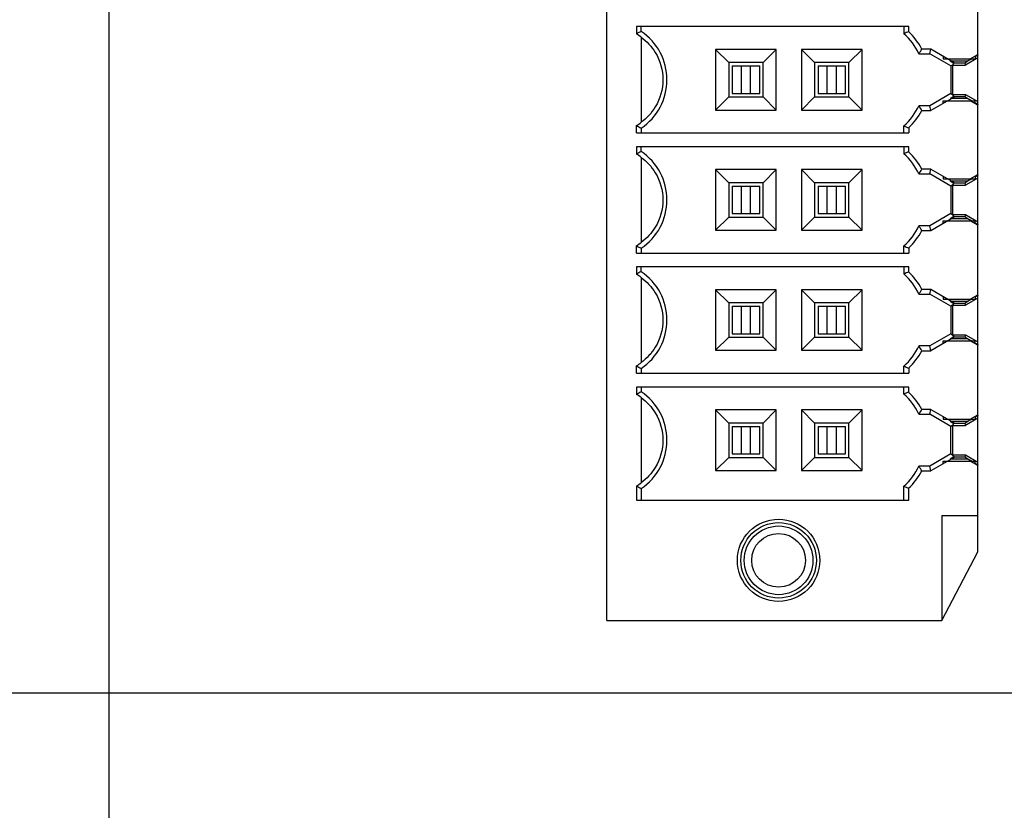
# Model space of a CAD drawing. Header units: inches. Extents: x 0 to 34, y 0 to 22.
# Tile 30 of 84: x 9.6 to 10.7, y 13.5 to 14.4. Entities that reach past the tile are written whole.
import ezdxf

# ---------------------------------------------------------------- set-up
doc = ezdxf.new("R2010")
doc.units = ezdxf.units.IN
doc.header["$LTSCALE"] = 1.87
doc.header["$MEASUREMENT"] = 0
doc.layers.get('0').update_dxf_attribs({"linetype": 'CONTINUOUS'})
doc.layers.add('DIMENSIONS', color=7, linetype='CONTINUOUS')
doc.styles.get("Standard").update_dxf_attribs({"font": 'txt', "width": 0.8})
doc.dimstyles.new('DIMSTYLE_2', dxfattribs={"dimtxt": 0.125, "dimasz": 0.18, "dimexe": 0.125, "dimexo": 0.0625, "dimgap": 0.03125, "dimtad": 0, "dimtih": 1, "dimtoh": 1, "dimdec": 3, "dimzin": 4, "dimdsep": 46, "dimtxsty": 'STANDARD', "dimblk": '_FILLED', "dimblk1": '_FILLED', "dimblk2": '_FILLED', "dimcen": 0.09, "dimadec": 0, "dimazin": 0, "dimtp": 0.001, "dimtm": 0.001, "dimtfac": 1, "dimtdec": 3, "dimtofl": 0, "dimtmove": 0, "dimatfit": 3, "dimldrblk": '_FILLED', "dimfxl": 1, "dimtolj": 1, "dimtzin": 4, "dimarcsym": 0})

# ---------------------------------------------------------------- blocks, each defined once
blk = doc.blocks.new('*D36')
at = {"layer": 'DIMENSIONS', "color": 2, "linetype": 'CONTINUOUS'}
blk.add_line((11.1667, 13.647), (7.0927, 13.647), dxfattribs=at)
at = {"layer": 'DIMENSIONS', "color": 2, "linetype": 'CONTINUOUS', "insert": (7.0302, 13.7095), "char_height": 0.125, "width": 1.725, "attachment_point": 3, "line_spacing_factor": 0.9}
blk.add_mtext('4X 4.300{\\Ftxt.shx;\\W1.000000;\\H0.125000; }[109.22]', dxfattribs=at)
blk = doc.blocks.new('_FILLED')
at = {"color": 0, "linetype": 'BYBLOCK'}
blk.add_solid([(0, 0), (-1, 0.1736), (-1, -0.1736)], dxfattribs=at)
blk = doc.blocks.new('*D39')
at = {"layer": 'DIMENSIONS', "color": 2, "linetype": 'CONTINUOUS'}
blk.add_line((9.8099, 10.8914), (7.0927, 10.8914), dxfattribs=at)
at = {"layer": 'DIMENSIONS', "color": 2, "linetype": 'CONTINUOUS', "insert": (7.0302, 10.9539), "char_height": 0.125, "width": 1.725, "attachment_point": 3, "line_spacing_factor": 0.9}
blk.add_mtext('7X 7.056{\\Ftxt.shx;\\W1.000000;\\H0.125000; }[179.21]', dxfattribs=at)
blk = doc.blocks.new('*D72')
at = {"layer": 'DIMENSIONS', "color": 2, "linetype": 'CONTINUOUS'}
blk.add_line((10.2222, 8.2765), (7.0927, 8.2765), dxfattribs=at)
at = {"layer": 'DIMENSIONS', "color": 2, "linetype": 'CONTINUOUS', "insert": (7.0302, 8.339), "char_height": 0.125, "width": 1.725, "attachment_point": 3, "line_spacing_factor": 0.9}
blk.add_mtext('6X 9.671{\\Ftxt.shx;\\W1.000000;\\H0.125000; }[245.63]', dxfattribs=at)
blk = doc.blocks.new('*D73')
at = {"layer": 'DIMENSIONS', "color": 2, "linetype": 'CONTINUOUS'}
blk.add_line((13.7722, 8.4275), (7.0927, 8.4275), dxfattribs=at)
at = {"layer": 'DIMENSIONS', "color": 2, "linetype": 'CONTINUOUS', "insert": (7.0302, 8.49), "char_height": 0.125, "width": 1.625, "attachment_point": 3, "line_spacing_factor": 0.9}
blk.add_mtext('2X 9.520{\\Ftxt.shx;\\W1.000000;\\H0.125000; }[241.8]', dxfattribs=at)
blk = doc.blocks.new('*D74')
at = {"layer": 'DIMENSIONS', "color": 2, "linetype": 'CONTINUOUS'}
blk.add_line((14.4827, 8.627), (7.0927, 8.627), dxfattribs=at)
at = {"layer": 'DIMENSIONS', "color": 2, "linetype": 'CONTINUOUS', "insert": (7.0302, 8.6895), "char_height": 0.125, "width": 1.725, "attachment_point": 3, "line_spacing_factor": 0.9}
blk.add_mtext('2X 9.320{\\Ftxt.shx;\\W1.000000;\\H0.125000; }[236.73]', dxfattribs=at)
blk = doc.blocks.new('*D77')
at = {"layer": 'DIMENSIONS', "color": 2, "linetype": 'CONTINUOUS'}
for p, q in [((7.2222, 12.8913), (7.0927, 12.8913)), ((7.3725, 12.7018), (7.2222, 12.8913)), ((11.7272, 12.7018), (7.3725, 12.7018))]:
    blk.add_line(p, q, dxfattribs=at)
at = {"layer": 'DIMENSIONS', "color": 2, "linetype": 'CONTINUOUS', "insert": (7.0302, 12.9538), "char_height": 0.125, "width": 1.725, "attachment_point": 3, "line_spacing_factor": 0.9}
blk.add_mtext('2X 5.245{\\Ftxt.shx;\\W1.000000;\\H0.125000; }[133.23]', dxfattribs=at)
blk = doc.blocks.new('*D83')
at = {"layer": 'DIMENSIONS', "color": 2, "linetype": 'CONTINUOUS'}
blk.add_line((10.8602, 9.347), (7.0927, 9.347), dxfattribs=at)
at = {"layer": 'DIMENSIONS', "color": 2, "linetype": 'CONTINUOUS', "insert": (7.0302, 9.4095), "char_height": 0.125, "width": 1.725, "attachment_point": 3, "line_spacing_factor": 0.9}
blk.add_mtext('2X 8.600{\\Ftxt.shx;\\W1.000000;\\H0.125000; }[218.44]', dxfattribs=at)
blk = doc.blocks.new('*D84')
at = {"layer": 'DIMENSIONS', "color": 2, "linetype": 'CONTINUOUS'}
blk.add_line((9.6961, 12.0049), (9.6961, 18.8345), dxfattribs=at)
at = {"layer": 'DIMENSIONS', "color": 2, "linetype": 'CONTINUOUS', "insert": (9.6336, 18.897), "char_height": 0.125, "width": 1.025, "attachment_point": 1, "rotation": 90, "line_spacing_factor": 0.9}
blk.add_mtext('2.244{\\Ftxt.shx;\\W1.000000;\\H0.125000; }[57]', dxfattribs=at)

msp = doc.modelspace()

# ---------------------------------------------------------------- linework, layer by layer
at = {"color": 6, "linetype": 'CONTINUOUS'}
for p, q in [((10.2668, 13.7303), (10.2668, 16.4862)), ((10.692, 14.3794), (10.692, 14.4592)), ((10.3007, 14.4114), (10.3007, 14.4029)), ((10.6129, 14.4114), (10.3007, 14.4114)), ((10.3062, 14.4059), (10.3062, 14.4114)), ((10.6074, 14.4114), (10.6074, 14.4032)), ((10.6129, 14.4056), (10.6129, 14.4114)), ((10.3062, 14.3992), (10.3062, 14.3016)), ((10.3915, 14.3851), (10.3915, 14.3157)), ((10.3915, 14.3851), (10.4066, 14.3701)), ((10.461, 14.3851), (10.3915, 14.3851)), ((10.461, 14.3851), (10.446, 14.3701)), ((10.461, 14.3157), (10.461, 14.3851)), ((10.49, 14.3851), (10.49, 14.3157)), ((10.49, 14.3851), (10.505, 14.3701)), ((10.5595, 14.3851), (10.49, 14.3851)), ((10.5595, 14.3851), (10.5444, 14.3701)), ((10.5595, 14.3157), (10.5595, 14.3851)), ((10.6384, 14.3856), (10.6279, 14.3856)), ((10.4066, 14.3701), (10.4066, 14.3307)), ((10.446, 14.3701), (10.4066, 14.3701)), ((10.446, 14.3307), (10.446, 14.3701)), ((10.505, 14.3701), (10.505, 14.3307)), ((10.5444, 14.3701), (10.505, 14.3701)), ((10.5444, 14.3307), (10.5444, 14.3701)), ((10.6245, 14.3802), (10.6369, 14.3802)), ((10.6522, 14.3744), (10.6836, 14.3744)), ((10.6619, 14.3721), (10.6808, 14.3721)), ((10.6651, 14.3699), (10.6772, 14.3699)), ((10.6772, 14.3699), (10.6808, 14.3721)), ((10.6772, 14.3699), (10.6779, 14.3673)), ((10.692, 14.3755), (10.6779, 14.3673)), ((10.6833, 14.3744), (10.692, 14.3794)), ((10.684, 14.3744), (10.689, 14.3744)), ((10.692, 14.3791), (10.692, 14.3786)), ((10.692, 14.3253), (10.692, 14.3755)), ((10.4105, 14.3662), (10.4105, 14.3347)), ((10.4105, 14.3662), (10.442, 14.3662)), ((10.4211, 14.3347), (10.4211, 14.3662)), ((10.4315, 14.3347), (10.4315, 14.3662)), ((10.442, 14.3347), (10.442, 14.3662)), ((10.509, 14.3662), (10.509, 14.3347)), ((10.509, 14.3662), (10.5405, 14.3662)), ((10.5195, 14.3347), (10.5195, 14.3662)), ((10.5299, 14.3347), (10.5299, 14.3662)), ((10.5405, 14.3347), (10.5405, 14.3662)), ((10.6612, 14.3662), (10.6612, 14.3347)), ((10.6632, 14.3673), (10.6632, 14.3335)), ((10.664, 14.3673), (10.6779, 14.3673)), ((10.3915, 14.3157), (10.4066, 14.3307)), ((10.4066, 14.3307), (10.446, 14.3307)), ((10.4105, 14.3347), (10.442, 14.3347)), ((10.446, 14.3307), (10.461, 14.3157)), ((10.49, 14.3157), (10.505, 14.3307)), ((10.505, 14.3307), (10.5444, 14.3307)), ((10.509, 14.3347), (10.5405, 14.3347)), ((10.5444, 14.3307), (10.5595, 14.3157)), ((10.6522, 14.3264), (10.6836, 14.3264)), ((10.6808, 14.3288), (10.6619, 14.3288)), ((10.664, 14.3335), (10.6779, 14.3335)), ((10.6772, 14.3309), (10.6651, 14.3309)), ((10.6779, 14.3335), (10.6772, 14.3309)), ((10.6808, 14.3288), (10.6772, 14.3309)), ((10.6779, 14.3335), (10.692, 14.3253)), ((10.692, 14.3214), (10.6833, 14.3264)), ((10.684, 14.3264), (10.689, 14.3264)), ((10.3915, 14.3157), (10.461, 14.3157)), ((10.49, 14.3157), (10.5595, 14.3157)), ((10.6369, 14.3206), (10.6245, 14.3206)), ((10.6279, 14.3152), (10.6384, 14.3152)), ((10.692, 14.3222), (10.692, 14.3217)), ((10.692, 14.2416), (10.692, 14.3214)), ((10.3007, 14.2894), (10.3007, 14.2979)), ((10.3062, 14.2949), (10.3062, 14.2894)), ((10.6074, 14.2894), (10.6074, 14.2976)), ((10.6129, 14.2952), (10.6129, 14.2894)), ((10.3007, 14.2894), (10.6129, 14.2894)), ((10.3007, 14.2736), (10.3007, 14.2651)), ((10.6129, 14.2736), (10.3007, 14.2736)), ((10.3062, 14.2681), (10.3062, 14.2736)), ((10.6074, 14.2736), (10.6074, 14.2654)), ((10.6129, 14.2678), (10.6129, 14.2736)), ((10.3062, 14.2614), (10.3062, 14.1638)), ((10.3915, 14.2473), (10.3915, 14.1779)), ((10.3915, 14.2473), (10.4066, 14.2323)), ((10.461, 14.2473), (10.3915, 14.2473)), ((10.461, 14.2473), (10.446, 14.2323)), ((10.461, 14.1779), (10.461, 14.2473)), ((10.49, 14.2473), (10.49, 14.1779)), ((10.49, 14.2473), (10.505, 14.2323)), ((10.5595, 14.2473), (10.49, 14.2473)), ((10.5595, 14.2473), (10.5444, 14.2323)), ((10.5595, 14.1779), (10.5595, 14.2473)), ((10.6384, 14.2478), (10.6279, 14.2478)), ((10.6245, 14.2424), (10.6369, 14.2424)), ((10.6522, 14.2366), (10.6836, 14.2366)), ((10.6619, 14.2343), (10.6808, 14.2343)), ((10.6772, 14.2321), (10.6808, 14.2343)), ((10.692, 14.2377), (10.6779, 14.2295)), ((10.6833, 14.2366), (10.692, 14.2416)), ((10.684, 14.2366), (10.689, 14.2366)), ((10.692, 14.2413), (10.692, 14.2408)), ((10.692, 14.1875), (10.692, 14.2377)), ((10.4066, 14.2323), (10.4066, 14.1929)), ((10.446, 14.2323), (10.4066, 14.2323)), ((10.4105, 14.2284), (10.4105, 14.1969)), ((10.4105, 14.2284), (10.442, 14.2284)), ((10.4211, 14.1969), (10.4211, 14.2284)), ((10.4315, 14.1969), (10.4315, 14.2284)), ((10.442, 14.1969), (10.442, 14.2284)), ((10.446, 14.1929), (10.446, 14.2323)), ((10.505, 14.2323), (10.505, 14.1929)), ((10.5444, 14.2323), (10.505, 14.2323)), ((10.509, 14.2284), (10.509, 14.1969)), ((10.509, 14.2284), (10.5405, 14.2284)), ((10.5195, 14.1969), (10.5195, 14.2284)), ((10.5299, 14.1969), (10.5299, 14.2284)), ((10.5405, 14.1969), (10.5405, 14.2284)), ((10.5444, 14.1929), (10.5444, 14.2323)), ((10.6612, 14.2284), (10.6612, 14.1969)), ((10.6632, 14.2295), (10.6632, 14.1957)), ((10.664, 14.2295), (10.6779, 14.2295)), ((10.6651, 14.2321), (10.6772, 14.2321)), ((10.6772, 14.2321), (10.6779, 14.2295)), ((10.3915, 14.1779), (10.4066, 14.1929)), ((10.4066, 14.1929), (10.446, 14.1929)), ((10.4105, 14.1969), (10.442, 14.1969)), ((10.446, 14.1929), (10.461, 14.1779)), ((10.49, 14.1779), (10.505, 14.1929)), ((10.505, 14.1929), (10.5444, 14.1929)), ((10.509, 14.1969), (10.5405, 14.1969)), ((10.5444, 14.1929), (10.5595, 14.1779)), ((10.6808, 14.191), (10.6619, 14.191)), ((10.664, 14.1957), (10.6779, 14.1957)), ((10.6772, 14.1931), (10.6651, 14.1931)), ((10.6779, 14.1957), (10.6772, 14.1931)), ((10.6808, 14.191), (10.6772, 14.1931)), ((10.6779, 14.1957), (10.692, 14.1875)), ((10.3915, 14.1779), (10.461, 14.1779)), ((10.49, 14.1779), (10.5595, 14.1779)), ((10.6369, 14.1828), (10.6245, 14.1828)), ((10.6279, 14.1774), (10.6384, 14.1774)), ((10.6522, 14.1886), (10.6836, 14.1886)), ((10.692, 14.1836), (10.6833, 14.1886)), ((10.684, 14.1886), (10.689, 14.1886)), ((10.692, 14.1844), (10.692, 14.1839)), ((10.692, 14.1039), (10.692, 14.1836)), ((10.3007, 14.1516), (10.3007, 14.1601)), ((10.3062, 14.1571), (10.3062, 14.1516)), ((10.6074, 14.1516), (10.6074, 14.1598)), ((10.6129, 14.1574), (10.6129, 14.1516)), ((10.3007, 14.1516), (10.6129, 14.1516)), ((10.3007, 14.1358), (10.3007, 14.1273)), ((10.6129, 14.1358), (10.3007, 14.1358)), ((10.3062, 14.1303), (10.3062, 14.1358)), ((10.6074, 14.1358), (10.6074, 14.1276)), ((10.6129, 14.13), (10.6129, 14.1358)), ((10.3062, 14.1236), (10.3062, 14.026)), ((10.6384, 14.11), (10.6279, 14.11)), ((10.3915, 14.1096), (10.3915, 14.0401)), ((10.3915, 14.1096), (10.4066, 14.0945)), ((10.461, 14.1096), (10.3915, 14.1096)), ((10.461, 14.1096), (10.446, 14.0945)), ((10.461, 14.0401), (10.461, 14.1096)), ((10.49, 14.1096), (10.49, 14.0401)), ((10.49, 14.1096), (10.505, 14.0945)), ((10.5595, 14.1096), (10.49, 14.1096)), ((10.5595, 14.1096), (10.5444, 14.0945)), ((10.5595, 14.0401), (10.5595, 14.1096)), ((10.6245, 14.1046), (10.6369, 14.1046)), ((10.6522, 14.0988), (10.6836, 14.0988)), ((10.692, 14.0999), (10.6779, 14.0917)), ((10.6833, 14.0988), (10.692, 14.1039)), ((10.684, 14.0988), (10.689, 14.0988)), ((10.692, 14.1035), (10.692, 14.103)), ((10.692, 14.0497), (10.692, 14.0999)), ((10.4066, 14.0945), (10.4066, 14.0551)), ((10.446, 14.0945), (10.4066, 14.0945)), ((10.4105, 14.0906), (10.4105, 14.0591)), ((10.4105, 14.0906), (10.442, 14.0906)), ((10.4211, 14.0591), (10.4211, 14.0906)), ((10.4315, 14.0591), (10.4315, 14.0906)), ((10.442, 14.0591), (10.442, 14.0906)), ((10.446, 14.0551), (10.446, 14.0945)), ((10.505, 14.0945), (10.505, 14.0551)), ((10.5444, 14.0945), (10.505, 14.0945)), ((10.509, 14.0906), (10.509, 14.0591)), ((10.509, 14.0906), (10.5405, 14.0906)), ((10.5195, 14.0591), (10.5195, 14.0906)), ((10.5299, 14.0591), (10.5299, 14.0906)), ((10.5405, 14.0591), (10.5405, 14.0906)), ((10.5444, 14.0551), (10.5444, 14.0945)), ((10.6612, 14.0906), (10.6612, 14.0591)), ((10.6619, 14.0965), (10.6808, 14.0965)), ((10.6632, 14.0917), (10.6632, 14.0579)), ((10.664, 14.0917), (10.6779, 14.0917)), ((10.6651, 14.0943), (10.6772, 14.0943)), ((10.6772, 14.0943), (10.6808, 14.0965)), ((10.6772, 14.0943), (10.6779, 14.0917)), ((10.3915, 14.0401), (10.4066, 14.0551)), ((10.4066, 14.0551), (10.446, 14.0551)), ((10.4105, 14.0591), (10.442, 14.0591)), ((10.446, 14.0551), (10.461, 14.0401)), ((10.49, 14.0401), (10.505, 14.0551)), ((10.505, 14.0551), (10.5444, 14.0551)), ((10.509, 14.0591), (10.5405, 14.0591)), ((10.5444, 14.0551), (10.5595, 14.0401)), ((10.6808, 14.0532), (10.6619, 14.0532)), ((10.664, 14.0579), (10.6779, 14.0579)), ((10.6772, 14.0553), (10.6651, 14.0553)), ((10.6779, 14.0579), (10.6772, 14.0553)), ((10.6808, 14.0532), (10.6772, 14.0553)), ((10.6779, 14.0579), (10.692, 14.0497)), ((10.6369, 14.0451), (10.6245, 14.0451)), ((10.6522, 14.0508), (10.6836, 14.0508)), ((10.692, 14.0458), (10.6833, 14.0508)), ((10.684, 14.0508), (10.689, 14.0508)), ((10.692, 14.0466), (10.692, 14.0461)), ((10.692, 13.9661), (10.692, 14.0458)), ((10.3915, 14.0401), (10.461, 14.0401)), ((10.49, 14.0401), (10.5595, 14.0401)), ((10.6279, 14.0396), (10.6384, 14.0396)), ((10.3007, 14.0138), (10.3007, 14.0223)), ((10.3062, 14.0193), (10.3062, 14.0138)), ((10.6074, 14.0138), (10.6074, 14.022)), ((10.6129, 14.0196), (10.6129, 14.0138)), ((10.3007, 14.0138), (10.6129, 14.0138)), ((10.3007, 13.998), (10.3007, 13.9895)), ((10.6129, 13.998), (10.3007, 13.998)), ((10.3062, 13.998), (10.3062, 13.9925)), ((10.6074, 13.9898), (10.6074, 13.998)), ((10.6129, 13.9922), (10.6129, 13.998)), ((10.3062, 13.9858), (10.3062, 13.8882)), ((10.3915, 13.9718), (10.3915, 13.9023)), ((10.3915, 13.9718), (10.4066, 13.9567)), ((10.461, 13.9718), (10.3915, 13.9718)), ((10.461, 13.9718), (10.446, 13.9567)), ((10.461, 13.9023), (10.461, 13.9718)), ((10.49, 13.9718), (10.49, 13.9023)), ((10.49, 13.9718), (10.505, 13.9567)), ((10.5595, 13.9718), (10.49, 13.9718)), ((10.5595, 13.9718), (10.5444, 13.9567)), ((10.5595, 13.9023), (10.5595, 13.9718)), ((10.6245, 13.9668), (10.6369, 13.9668)), ((10.6384, 13.9722), (10.6279, 13.9722)), ((10.6833, 13.961), (10.692, 13.9661)), ((10.692, 13.9657), (10.692, 13.9652)), ((10.4066, 13.9567), (10.4066, 13.9173)), ((10.446, 13.9567), (10.4066, 13.9567)), ((10.4105, 13.9528), (10.4105, 13.9213)), ((10.4105, 13.9528), (10.442, 13.9528)), ((10.4211, 13.9213), (10.4211, 13.9528)), ((10.4315, 13.9213), (10.4315, 13.9528)), ((10.442, 13.9213), (10.442, 13.9528)), ((10.446, 13.9173), (10.446, 13.9567)), ((10.505, 13.9567), (10.505, 13.9173)), ((10.5444, 13.9567), (10.505, 13.9567)), ((10.509, 13.9528), (10.509, 13.9213)), ((10.509, 13.9528), (10.5405, 13.9528)), ((10.5195, 13.9213), (10.5195, 13.9528)), ((10.5299, 13.9213), (10.5299, 13.9528)), ((10.5405, 13.9213), (10.5405, 13.9528)), ((10.5444, 13.9173), (10.5444, 13.9567)), ((10.6522, 13.961), (10.6836, 13.961)), ((10.6612, 13.9213), (10.6612, 13.9528)), ((10.6619, 13.9587), (10.6808, 13.9587)), ((10.6632, 13.9539), (10.6632, 13.9201)), ((10.664, 13.9539), (10.6779, 13.9539)), ((10.6651, 13.9566), (10.6772, 13.9566)), ((10.6772, 13.9566), (10.6808, 13.9587)), ((10.6772, 13.9566), (10.6779, 13.9539)), ((10.692, 13.9621), (10.6779, 13.9539)), ((10.684, 13.961), (10.689, 13.961)), ((10.692, 13.9119), (10.692, 13.9621)), ((10.4105, 13.9213), (10.442, 13.9213)), ((10.509, 13.9213), (10.5405, 13.9213)), ((10.664, 13.9201), (10.6779, 13.9201)), ((10.6779, 13.9201), (10.6772, 13.9175)), ((10.6779, 13.9201), (10.692, 13.9119)), ((10.3915, 13.9023), (10.4066, 13.9173)), ((10.4066, 13.9173), (10.446, 13.9173)), ((10.446, 13.9173), (10.461, 13.9023)), ((10.49, 13.9023), (10.505, 13.9173)), ((10.505, 13.9173), (10.5444, 13.9173)), ((10.5444, 13.9173), (10.5595, 13.9023)), ((10.6369, 13.9073), (10.6245, 13.9073)), ((10.6522, 13.913), (10.6836, 13.913)), ((10.6808, 13.9154), (10.6619, 13.9154)), ((10.6772, 13.9175), (10.6651, 13.9175)), ((10.6808, 13.9154), (10.6772, 13.9175)), ((10.692, 13.908), (10.6833, 13.913)), ((10.684, 13.913), (10.689, 13.913)), ((10.692, 13.9088), (10.692, 13.9083)), ((10.692, 13.8091), (10.692, 13.908)), ((10.3915, 13.9023), (10.461, 13.9023)), ((10.49, 13.9023), (10.5595, 13.9023)), ((10.6279, 13.9018), (10.6384, 13.9018)), ((10.3007, 13.8845), (10.3007, 13.8681)), ((10.6074, 13.8681), (10.6074, 13.8842)), ((10.3062, 13.8815), (10.3062, 13.8681)), ((10.6129, 13.8681), (10.6129, 13.8818)), ((10.3007, 13.8681), (10.6129, 13.8681)), ((10.6507, 13.8506), (10.6507, 13.7303)), ((10.6507, 13.8506), (10.692, 13.8506)), ((10.6507, 13.7303), (10.692, 13.8091)), ((10.2668, 13.7303), (10.6507, 13.7303))]:
    msp.add_line(p, q, dxfattribs=at)
at = {"color": 7, "linetype": 'CONTINUOUS'}
for p, q in [((10.6369, 14.3802), (10.6384, 14.3856)), ((10.6382, 14.3857), (10.6651, 14.3702)), ((10.6612, 14.3662), (10.6369, 14.3802)), ((10.6522, 14.3777), (10.6522, 14.3744)), ((10.6603, 14.3721), (10.664, 14.3699)), ((10.664, 14.3699), (10.6633, 14.3674)), ((10.6634, 14.3672), (10.6651, 14.3702)), ((10.6808, 14.3721), (10.6847, 14.3744)), ((10.6839, 14.3738), (10.6808, 14.3721)), ((10.6847, 14.3743), (10.6839, 14.3738)), ((10.689, 14.3775), (10.689, 14.3744)), ((10.6901, 14.3774), (10.689, 14.3768)), ((10.6898, 14.3778), (10.6922, 14.3792)), ((10.6907, 14.3778), (10.6901, 14.3774)), ((10.692, 14.3786), (10.6907, 14.3778)), ((10.692, 14.3755), (10.692, 14.3786)), ((10.6632, 14.3673), (10.6612, 14.3662)), ((10.6633, 14.3674), (10.6632, 14.3673)), ((10.6612, 14.3347), (10.6369, 14.3206)), ((10.6651, 14.3306), (10.6382, 14.3151)), ((10.6522, 14.3231), (10.6522, 14.3264)), ((10.664, 14.3309), (10.6603, 14.3288)), ((10.6612, 14.3347), (10.6632, 14.3335)), ((10.6632, 14.3335), (10.6633, 14.3334)), ((10.6633, 14.3334), (10.664, 14.3309)), ((10.6634, 14.3336), (10.6651, 14.3306)), ((10.6808, 14.3288), (10.6847, 14.3265)), ((10.6847, 14.3264), (10.6837, 14.327)), ((10.689, 14.3233), (10.689, 14.3264)), ((10.692, 14.3222), (10.692, 14.3253)), ((10.6384, 14.3152), (10.6369, 14.3206)), ((10.689, 14.324), (10.6901, 14.3234)), ((10.6922, 14.3216), (10.6898, 14.323)), ((10.6901, 14.3234), (10.6907, 14.323)), ((10.6907, 14.323), (10.692, 14.3222)), ((10.6369, 14.2424), (10.6384, 14.2478)), ((10.6382, 14.2479), (10.6651, 14.2324)), ((10.6612, 14.2284), (10.6369, 14.2424)), ((10.6522, 14.2399), (10.6522, 14.2366)), ((10.6603, 14.2343), (10.664, 14.2321)), ((10.6808, 14.2343), (10.6847, 14.2366)), ((10.6839, 14.236), (10.6808, 14.2343)), ((10.6847, 14.2365), (10.6839, 14.236)), ((10.689, 14.2397), (10.689, 14.2366)), ((10.6901, 14.2396), (10.689, 14.239)), ((10.6898, 14.24), (10.6922, 14.2414)), ((10.6907, 14.24), (10.6901, 14.2396)), ((10.692, 14.2408), (10.6907, 14.24)), ((10.692, 14.2377), (10.692, 14.2408)), ((10.6632, 14.2295), (10.6612, 14.2284)), ((10.6633, 14.2296), (10.6632, 14.2295)), ((10.664, 14.2321), (10.6633, 14.2296)), ((10.6634, 14.2294), (10.6651, 14.2324)), ((10.6612, 14.1969), (10.6369, 14.1828)), ((10.6651, 14.1928), (10.6382, 14.1773)), ((10.664, 14.1931), (10.6603, 14.191)), ((10.6612, 14.1969), (10.6632, 14.1957)), ((10.6632, 14.1957), (10.6633, 14.1957)), ((10.6633, 14.1957), (10.664, 14.1931)), ((10.6634, 14.1958), (10.6651, 14.1928)), ((10.6808, 14.191), (10.6847, 14.1887)), ((10.6847, 14.1886), (10.6837, 14.1892)), ((10.6384, 14.1774), (10.6369, 14.1828)), ((10.6522, 14.1853), (10.6522, 14.1886)), ((10.689, 14.1855), (10.689, 14.1886)), ((10.689, 14.1862), (10.6901, 14.1856)), ((10.6922, 14.1838), (10.6898, 14.1852)), ((10.6901, 14.1856), (10.6907, 14.1852)), ((10.6907, 14.1852), (10.692, 14.1844)), ((10.692, 14.1844), (10.692, 14.1875)), ((10.6369, 14.1046), (10.6384, 14.11)), ((10.6382, 14.1101), (10.6651, 14.0946)), ((10.6612, 14.0906), (10.6369, 14.1046)), ((10.6522, 14.1021), (10.6522, 14.0988)), ((10.6808, 14.0965), (10.6847, 14.0988)), ((10.6847, 14.0987), (10.6839, 14.0982)), ((10.689, 14.1019), (10.689, 14.0988)), ((10.6901, 14.1018), (10.689, 14.1012)), ((10.6898, 14.1022), (10.6922, 14.1036)), ((10.6907, 14.1022), (10.6901, 14.1018)), ((10.692, 14.103), (10.6907, 14.1022)), ((10.692, 14.0999), (10.692, 14.103)), ((10.6603, 14.0965), (10.664, 14.0943)), ((10.6632, 14.0917), (10.6612, 14.0906)), ((10.6633, 14.0918), (10.6632, 14.0917)), ((10.664, 14.0943), (10.6633, 14.0918)), ((10.6634, 14.0916), (10.6651, 14.0946)), ((10.6839, 14.0982), (10.6808, 14.0965)), ((10.6612, 14.0591), (10.6369, 14.0451)), ((10.6651, 14.055), (10.6382, 14.0395)), ((10.664, 14.0553), (10.6603, 14.0532)), ((10.6612, 14.0591), (10.6632, 14.0579)), ((10.6632, 14.0579), (10.6633, 14.0579)), ((10.6633, 14.0579), (10.664, 14.0553)), ((10.6634, 14.058), (10.6651, 14.055)), ((10.6808, 14.0532), (10.6847, 14.0509)), ((10.6384, 14.0396), (10.6369, 14.0451)), ((10.6522, 14.0476), (10.6522, 14.0508)), ((10.6847, 14.0508), (10.6837, 14.0515)), ((10.689, 14.0477), (10.689, 14.0508)), ((10.689, 14.0484), (10.6901, 14.0478)), ((10.6922, 14.046), (10.6898, 14.0474)), ((10.6901, 14.0478), (10.6907, 14.0474)), ((10.6907, 14.0474), (10.692, 14.0466)), ((10.692, 14.0466), (10.692, 14.0497)), ((10.6369, 13.9668), (10.6384, 13.9722)), ((10.6612, 13.9528), (10.6369, 13.9668)), ((10.6382, 13.9723), (10.6651, 13.9568)), ((10.6522, 13.9643), (10.6522, 13.961)), ((10.689, 13.9641), (10.689, 13.961)), ((10.6901, 13.9641), (10.689, 13.9634)), ((10.6898, 13.9644), (10.6922, 13.9658)), ((10.6907, 13.9644), (10.6901, 13.9641)), ((10.692, 13.9652), (10.6907, 13.9644)), ((10.692, 13.9621), (10.692, 13.9652)), ((10.6603, 13.9587), (10.664, 13.9566)), ((10.6632, 13.9539), (10.6612, 13.9528)), ((10.6633, 13.954), (10.6632, 13.9539)), ((10.664, 13.9566), (10.6633, 13.954)), ((10.6634, 13.9538), (10.6651, 13.9568)), ((10.6808, 13.9587), (10.6847, 13.961)), ((10.6839, 13.9605), (10.6808, 13.9587)), ((10.6847, 13.9609), (10.6839, 13.9605)), ((10.6612, 13.9213), (10.6369, 13.9073)), ((10.6612, 13.9213), (10.6632, 13.9201)), ((10.6632, 13.9201), (10.6633, 13.9201)), ((10.6633, 13.9201), (10.664, 13.9175)), ((10.6634, 13.9202), (10.6651, 13.9172)), ((10.6384, 13.9018), (10.6369, 13.9073)), ((10.6651, 13.9172), (10.6382, 13.9017)), ((10.6522, 13.9098), (10.6522, 13.913)), ((10.664, 13.9175), (10.6603, 13.9154)), ((10.6808, 13.9154), (10.6847, 13.9131)), ((10.6847, 13.913), (10.6837, 13.9137)), ((10.689, 13.9099), (10.689, 13.913)), ((10.689, 13.9106), (10.6901, 13.91)), ((10.6922, 13.9082), (10.6898, 13.9096)), ((10.6901, 13.91), (10.6907, 13.9096)), ((10.6907, 13.9096), (10.692, 13.9088)), ((10.692, 13.9088), (10.692, 13.9119))]:
    msp.add_line(p, q, dxfattribs=at)
at = {"color": 6, "linetype": 'CONTINUOUS'}
for radius in [0.0472, 0.0433, 0.0394, 0.0308]:
    msp.add_circle((10.4637, 13.7992), radius, dxfattribs=at)
for centre, radius, start, end in [((10.4317, 14.1698), 0.2674, 117.9986, 119.3327), ((10.2688, 14.3504), 0.0669, 303.9745, 56.0255), ((10.7572, 14.0681), 0.3671, 113.1555, 114.0862), ((10.5601, 14.3504), 0.0709, 24.8303, 48.1897), ((10.5601, 14.3504), 0.0763, 27.4808, 46.3283), ((10.2688, 14.3504), 0.0615, 52.5193, 58.6939), ((10.39, 14.53), 0.2783, 327.4275, 328.7527), ((10.5601, 14.3504), 0.0709, 311.8103, 335.1697), ((10.5601, 14.3504), 0.0763, 313.6717, 332.5192), ((10.39, 14.1708), 0.2783, 31.2473, 32.5725), ((10.2688, 14.3504), 0.0615, 301.3061, 307.4807), ((10.4317, 14.531), 0.2674, 240.6673, 242.0014), ((10.7572, 14.6327), 0.3671, 245.9138, 246.8445), ((10.4317, 14.032), 0.2674, 117.9986, 119.3327), ((10.2688, 14.2126), 0.0669, 303.9745, 56.0255), ((10.7572, 13.9303), 0.3671, 113.1555, 114.0862), ((10.5601, 14.2126), 0.0763, 27.4808, 46.3283), ((10.2688, 14.2126), 0.0615, 52.5193, 58.6939), ((10.5601, 14.2126), 0.0709, 24.8303, 48.1897), ((10.39, 14.3922), 0.2783, 327.4275, 328.7527), ((10.5601, 14.2126), 0.0709, 311.8103, 335.1697), ((10.5601, 14.2126), 0.0763, 313.6717, 332.5192), ((10.39, 14.033), 0.2783, 31.2473, 32.5725), ((10.2688, 14.2126), 0.0615, 301.3061, 307.4807), ((10.4317, 14.3932), 0.2674, 240.6673, 242.0014), ((10.7572, 14.4949), 0.3671, 245.9138, 246.8445), ((10.4317, 13.8942), 0.2674, 117.9986, 119.3327), ((10.2688, 14.0748), 0.0615, 52.5193, 58.6939), ((10.2688, 14.0748), 0.0669, 303.9745, 56.0255), ((10.7572, 13.7925), 0.3671, 113.1555, 114.0862), ((10.5601, 14.0748), 0.0709, 24.8303, 48.1897), ((10.5601, 14.0748), 0.0763, 27.4808, 46.3283), ((10.39, 14.2544), 0.2783, 327.4275, 328.7527), ((10.5601, 14.0748), 0.0709, 311.8103, 335.1697), ((10.39, 13.8952), 0.2783, 31.2473, 32.5725), ((10.5601, 14.0748), 0.0763, 313.6717, 332.5192), ((10.2688, 14.0748), 0.0615, 301.3061, 307.4807), ((10.4317, 14.2554), 0.2674, 240.6673, 242.0014), ((10.7572, 14.3571), 0.3671, 245.9138, 246.8445), ((10.4317, 13.7564), 0.2674, 117.9986, 119.3327), ((10.2688, 13.937), 0.0615, 52.5193, 58.6939), ((10.2688, 13.937), 0.0669, 303.9745, 56.0255), ((10.7572, 13.6547), 0.3671, 113.1555, 114.0862), ((10.5601, 13.937), 0.0709, 24.8303, 48.1897), ((10.5601, 13.937), 0.0763, 27.4808, 46.3283), ((10.39, 14.1166), 0.2783, 327.4275, 328.7527), ((10.5601, 13.937), 0.0709, 311.8103, 335.1697), ((10.39, 13.7574), 0.2783, 31.2473, 32.5725), ((10.5601, 13.937), 0.0763, 313.6717, 332.5192), ((10.2688, 13.937), 0.0615, 301.3061, 307.4807), ((10.4317, 14.1176), 0.2674, 240.6673, 242.0014), ((10.7572, 14.2193), 0.3671, 245.9138, 246.8445)]:
    msp.add_arc(centre, radius, start, end, dxfattribs=at)
at = {"color": 7, "linetype": 'CONTINUOUS'}
for centre, radius, start, end in [((10.802, 14.1876), 0.2205, 120.5133, 120.8282), ((10.7731, 14.2366), 0.1637, 120.2601, 120.506), ((10.753, 14.2711), 0.1238, 119.5677, 120.2765), ((10.4886, 14.0053), 0.3762, 58.7728, 59.2785), ((10.7893, 14.4919), 0.1957, 239.1548, 239.7155), ((10.7531, 14.4299), 0.1239, 239.7238, 240.4316), ((10.802, 14.0498), 0.2205, 120.5133, 120.8282), ((10.7731, 14.0988), 0.1637, 120.2601, 120.506), ((10.753, 14.1333), 0.1238, 119.5677, 120.2765), ((10.4886, 13.8675), 0.3762, 58.7728, 59.2785), ((10.7893, 14.3541), 0.1957, 239.1548, 239.7155), ((10.7531, 14.2921), 0.1239, 239.7238, 240.4316), ((10.802, 13.912), 0.2205, 120.5133, 120.8282), ((10.7731, 13.961), 0.1637, 120.2601, 120.506), ((10.753, 13.9955), 0.1238, 119.5677, 120.2765), ((10.4886, 13.7297), 0.3762, 58.7728, 59.2785), ((10.7893, 14.2163), 0.1957, 239.1548, 239.7155), ((10.7531, 14.1543), 0.1239, 239.7238, 240.4316), ((10.802, 13.7742), 0.2205, 120.5133, 120.8282), ((10.7731, 13.8232), 0.1637, 120.2601, 120.506), ((10.753, 13.8577), 0.1238, 119.5677, 120.2765), ((10.4886, 13.5919), 0.3762, 58.7728, 59.2785), ((10.7893, 14.0785), 0.1957, 239.1548, 239.7155), ((10.7531, 14.0165), 0.1239, 239.7238, 240.4316)]:
    msp.add_arc(centre, radius, start, end, dxfattribs=at)
at = {"color": 6, "linetype": 'CONTINUOUS'}
for points in [[(10.3062, 14.3992), (10.3126, 14.3945), (10.3257, 14.3803), (10.3341, 14.3504), (10.3257, 14.3205), (10.3126, 14.3063), (10.3062, 14.3016)], [(10.3062, 14.2614), (10.3126, 14.2567), (10.3257, 14.2425), (10.3341, 14.2126), (10.3257, 14.1827), (10.3126, 14.1685), (10.3062, 14.1638)], [(10.3062, 14.1236), (10.3126, 14.1189), (10.3257, 14.1047), (10.3341, 14.0748), (10.3257, 14.0449), (10.3126, 14.0307), (10.3062, 14.026)], [(10.3062, 13.9858), (10.3126, 13.9811), (10.3257, 13.9669), (10.3341, 13.937), (10.3257, 13.9071), (10.3126, 13.8929), (10.3062, 13.8882)]]:
    msp.add_open_spline(points, degree=3, knots=[0, 0, 0, 0, 0.21175, 0.500028, 0.788267, 1, 1, 1, 1], dxfattribs=at)

# ---------------------------------------------------------------- dimensions: what is measured, and where the dimension line sits
at = {"layer": 'DIMENSIONS', "color": 2, "linetype": 'CONTINUOUS'}
dim = msp.add_ordinate_dim(feature_location=(9.6961, 12.0049), offset=(0, 6.8297), dtype=1, origin=(11.9402, 11.9424), dimstyle='DIMSTYLE_2', dxfattribs=at)
dim.commit()
dim.dimension.update_dxf_attribs({"geometry": '*D84', "text_midpoint": (9.6961, 19.4095)})
for feature_location, offset, origin, text, picture, middle in [((11.1667, 13.647), (-4.074, 0), (11.2292, 17.947), '4X <>', '*D36', (6.1677, 13.647)), ((9.8099, 10.8914), (-2.7173, 0), (9.8724, 17.947), '7X <>', '*D39', (6.1677, 10.8914)), ((10.2221581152, 8.2765375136), (-3.1295, 0), (10.2846581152, 17.9470375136), '6X <>', '*D72', (6.1676581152, 8.2765375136)), ((14.4827, 8.627), (-7.39, 0), (14.5452, 17.947), '2X <>', '*D74', (6.1677, 8.627)), ((11.7272, 12.7018), (-4.6345, 0.1895), (11.7897, 17.947), '2X <>', '*D77', (6.1677, 12.8913)), ((10.8602, 9.347), (-3.7675, 0), (10.9227, 17.947), '2X <>', '*D83', (6.1677, 9.347)), ((13.7721581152, 8.4275375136), (-6.6795, 0), (13.8346581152, 17.9470375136), '2X <>', '*D73', (6.2176581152, 8.4275375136))]:
    dim = msp.add_ordinate_dim(feature_location=feature_location, offset=offset, dtype=0, origin=origin, text=text, dimstyle='DIMSTYLE_2', dxfattribs=at)
    dim.commit()
    dim.dimension.update_dxf_attribs({"geometry": picture, "text_midpoint": middle})

doc.saveas('drawing.dxf')
